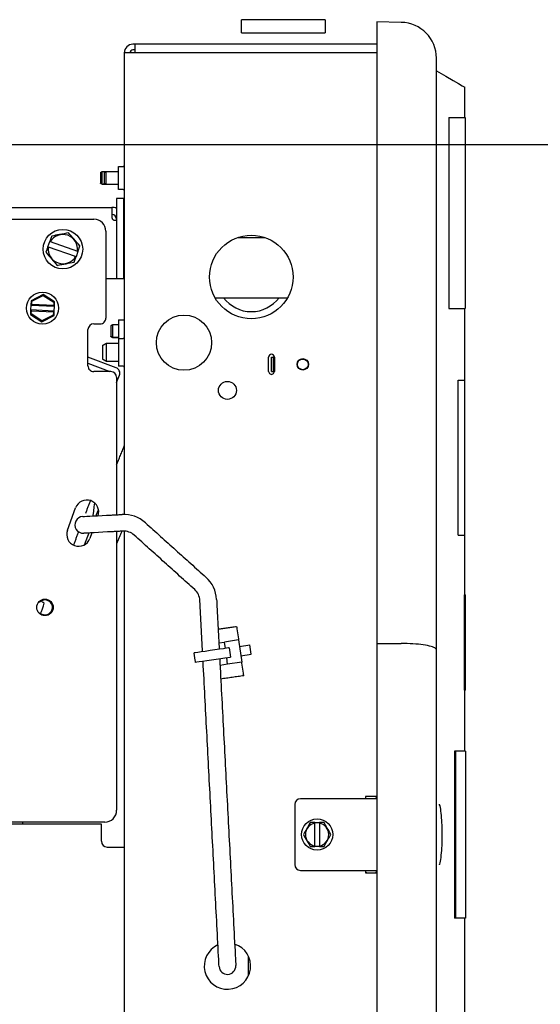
# Model space of a CAD drawing. Header units: inches. Extents: x 169.6 to 213.8, y 195 to 266.5.
# Tile 33 of 49: x 211.909 to 212.181, y 204.76 to 205.276. Entities that reach past the tile are written whole.
import ezdxf

# ---------------------------------------------------------------- set-up
doc = ezdxf.new("R2010")
doc.units = ezdxf.units.IN
doc.header["$LTSCALE"] = 0.25
doc.header["$MEASUREMENT"] = 0
doc.layers.add('ANNOTATIONS', color=1, linetype='Continuous')
doc.layers.add('RHX RH F.O.H.', color=7, linetype='Continuous')
doc.styles.add('ARIAL', font='arial.ttf', dxfattribs={"height": 0.09375})
doc.dimstyles.new('STANDARD$0', dxfattribs={"dimtxt": 0.09375, "dimasz": 0.09375, "dimexe": 0.03125, "dimexo": 0.046875, "dimgap": 0.09, "dimtad": 0, "dimtih": 1, "dimtoh": 1, "dimdec": 4, "dimzin": 0, "dimdsep": 46, "dimtxsty": 'ARIAL', "dimcen": 0.09, "dimadec": 0, "dimazin": 0, "dimtfac": 1, "dimtdec": 4, "dimtofl": 0, "dimtmove": 0, "dimatfit": 1, "dimfxl": 1, "dimtolj": 1, "dimtzin": 0, "dimarcsym": 0})

# ---------------------------------------------------------------- blocks, each defined once
blk = doc.blocks.new('*D60')
at = {"layer": 'ANNOTATIONS', "color": 0, "lineweight": -2, "transparency": 16777216}
for p, q in [((212.5419257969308, 205.4190356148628), (212.5419257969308, 205.5127856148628)), ((212.5419257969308, 205.5127856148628), (212.6356757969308, 205.5127856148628)), ((211.4475491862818, 205.3252856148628), (212.5731757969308, 205.3252856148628)), ((211.4475491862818, 205.2102419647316), (212.5731757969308, 205.2102419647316)), ((212.5419257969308, 205.1164919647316), (212.5419257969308, 205.0227419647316))]:
    blk.add_line(p, q, dxfattribs=at)
at = {"layer": 'ANNOTATIONS', "color": 0, "transparency": 16777216}
for points in [[(212.5263007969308, 205.4190356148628), (212.5575507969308, 205.4190356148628), (212.5419257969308, 205.3252856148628)], [(212.5263007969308, 205.1164919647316), (212.5575507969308, 205.1164919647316), (212.5419257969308, 205.2102419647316)]]:
    blk.add_solid(points, dxfattribs=at)
at = {"layer": 'defpoints', "color": 0, "transparency": 16777216}
for p in [(211.4006741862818, 205.3252856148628), (212.5419257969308, 205.3252856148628), (211.4006741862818, 205.2102419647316)]:
    blk.add_point(p, dxfattribs=at)
at = {"layer": 'ANNOTATIONS', "color": 0, "transparency": 16777216, "insert": (212.8843665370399, 205.5127856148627), "char_height": 0.09375, "attachment_point": 5, "style": 'ARIAL'}
blk.add_mtext('\\A1;1 1/2"', dxfattribs=at)
blk = doc.blocks.new('*D64')
at = {"layer": 'ANNOTATIONS', "color": 0, "lineweight": -2, "transparency": 16777216}
for p, q in [((211.4475491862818, 205.2102419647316), (212.5809882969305, 205.2102419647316)), ((212.5497382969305, 205.1164919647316), (212.5497382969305, 202.5526720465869)), ((212.5497382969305, 200.5539919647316), (212.5497382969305, 202.1178118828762)), ((211.4631741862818, 200.4602419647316), (212.5809882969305, 200.4602419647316))]:
    blk.add_line(p, q, dxfattribs=at)
at = {"layer": 'ANNOTATIONS', "color": 0, "transparency": 16777216}
for points in [[(212.5341132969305, 205.1164919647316), (212.5653632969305, 205.1164919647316), (212.5497382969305, 205.2102419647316)], [(212.5341132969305, 200.5539919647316), (212.5653632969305, 200.5539919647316), (212.5497382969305, 200.4602419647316)]]:
    blk.add_solid(points, dxfattribs=at)
at = {"layer": 'defpoints', "color": 0, "transparency": 16777216}
for p in [(211.4006741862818, 205.2102419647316), (211.4162991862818, 200.4602419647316), (212.5497382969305, 200.4602419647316)]:
    blk.add_point(p, dxfattribs=at)
at = {"layer": 'ANNOTATIONS', "color": 0, "transparency": 16777216, "insert": (212.5497382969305, 202.3352419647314), "char_height": 0.09375, "attachment_point": 5, "style": 'ARIAL'}
blk.add_mtext('\\A1;TOTAL\\PHEIGHT', dxfattribs=at)

msp = doc.modelspace()

# ---------------------------------------------------------------- linework, layer by layer
at = {"layer": 'RHX RH F.O.H.', "linetype": 'Continuous'}
for p, q in [((212.0684492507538, 205.275516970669), (212.0246992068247, 205.275516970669)), ((212.1082805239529, 205.2740985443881), (212.0954533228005, 205.2743224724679)), ((212.0954533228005, 205.2743224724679), (212.0954533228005, 204.4232315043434)), ((212.0246992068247, 205.2686419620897), (212.0684492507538, 205.2686419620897)), ((212.0954533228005, 205.2626419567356), (211.9678141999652, 205.2626419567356)), ((211.9688142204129, 205.2626419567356), (211.9688142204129, 205.2581519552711)), ((211.9633241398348, 205.2581519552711), (211.9633241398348, 205.0164246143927)), ((212.0954533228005, 205.2581519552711), (211.9633241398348, 205.2581519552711)), ((211.9688142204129, 205.2596519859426), (211.9678141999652, 205.2596519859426)), ((212.1267032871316, 204.4422025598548), (212.1267032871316, 205.2553514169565)), ((212.1331492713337, 205.2243224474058), (212.141803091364, 205.2243224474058)), ((212.1334163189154, 205.1243224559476), (212.1334163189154, 205.2243224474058)), ((211.9508142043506, 205.195439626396), (211.9508142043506, 205.1898443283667)), ((211.9518142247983, 205.1892669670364), (211.9518142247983, 205.1960169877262)), ((211.9528142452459, 205.195439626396), (211.9528142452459, 205.1898443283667)), ((211.9538141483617, 205.1892669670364), (211.9538141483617, 205.1960169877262)), ((211.9603142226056, 205.1866169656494), (211.9603142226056, 205.1986669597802)), ((211.9593357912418, 205.181866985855), (211.9593357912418, 205.1397419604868)), ((211.9630858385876, 205.181866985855), (211.9593357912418, 205.181866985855)), ((211.9630858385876, 205.1397419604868), (211.9630858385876, 205.181866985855)), ((211.6143573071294, 205.1772419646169), (211.9568357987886, 205.1772419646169)), ((211.9568357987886, 205.1772419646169), (211.9568357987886, 205.1719919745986)), ((211.8813107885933, 205.1709919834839), (211.9474608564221, 205.1709919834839)), ((211.9583357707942, 205.1704919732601), (211.9593357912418, 205.1704919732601)), ((211.9537107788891, 205.1647419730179), (211.9537107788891, 205.1192419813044)), ((211.9233439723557, 205.1565492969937), (211.9243412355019, 205.1593786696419)), ((211.9246142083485, 205.15928245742), (211.9388046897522, 205.1542808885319)), ((212.0225255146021, 205.1613919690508), (212.0371028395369, 205.1613919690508)), ((211.93780736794, 205.1514514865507), (211.9236170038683, 205.1564530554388)), ((211.9390776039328, 205.15418467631), (211.9380803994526, 205.1513552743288)), ((211.9630858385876, 205.1397419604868), (211.9537107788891, 205.1397419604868)), ((211.9145556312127, 205.1283113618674), (211.914447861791, 205.1259862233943)), ((211.920889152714, 205.1315866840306), (211.9145556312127, 205.1283113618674)), ((211.9149445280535, 205.1280621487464), (211.9145556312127, 205.1283113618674)), ((211.9148659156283, 205.1263672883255), (211.9149445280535, 205.1280621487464)), ((211.9149445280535, 205.1280621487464), (211.9208677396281, 205.1311253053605)), ((211.9208677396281, 205.1311253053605), (211.920889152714, 205.1315866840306)), ((211.9208677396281, 205.1311253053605), (211.9264821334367, 205.1275272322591)), ((211.9268923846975, 205.1277393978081), (211.920889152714, 205.1315866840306)), ((211.9264821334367, 205.1275272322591), (211.9264035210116, 205.1258323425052)), ((211.9268923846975, 205.1277393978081), (211.9264821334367, 205.1275272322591)), ((211.9267845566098, 205.125414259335), (211.9268923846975, 205.1277393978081)), ((212.0108339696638, 205.1298919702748), (212.0487945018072, 205.1298919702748)), ((211.9143332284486, 205.1235138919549), (211.9142254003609, 205.1211887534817)), ((211.914447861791, 205.1259862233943), (211.9143332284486, 205.1235138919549)), ((211.9266699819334, 205.1229418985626), (211.9143332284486, 205.1235138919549)), ((211.9143332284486, 205.1235138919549), (211.9147142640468, 205.1230957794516)), ((211.914447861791, 205.1259862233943), (211.9148659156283, 205.1263672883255)), ((211.914447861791, 205.1259862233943), (211.9267845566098, 205.125414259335)), ((211.9146356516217, 205.1214009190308), (211.9147142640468, 205.1230957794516)), ((211.9147142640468, 205.1230957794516), (211.9262518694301, 205.1225608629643)), ((211.9264035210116, 205.1258323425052), (211.9148659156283, 205.1263672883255)), ((211.9262518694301, 205.1225608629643), (211.9261732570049, 205.1208659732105)), ((211.9266699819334, 205.1229418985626), (211.9262518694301, 205.1225608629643)), ((211.9267845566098, 205.125414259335), (211.9264035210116, 205.1258323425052)), ((211.9265621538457, 205.1206167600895), (211.9266699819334, 205.1229418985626)), ((211.9266699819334, 205.1229418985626), (211.9267845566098, 205.125414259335)), ((212.1331492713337, 205.1243224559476), (212.141803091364, 205.1243224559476)), ((211.9142254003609, 205.1211887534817), (211.9146356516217, 205.1214009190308)), ((211.9142254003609, 205.1211887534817), (211.9202286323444, 205.1173414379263)), ((211.9202500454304, 205.1178028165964), (211.9146356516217, 205.1214009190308)), ((211.9202286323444, 205.1173414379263), (211.9265621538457, 205.1206167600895)), ((211.9202500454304, 205.1178028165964), (211.9202286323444, 205.1173414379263)), ((211.9261732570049, 205.1208659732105), (211.9202500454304, 205.1178028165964)), ((211.9261732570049, 205.1208659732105), (211.9265621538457, 205.1206167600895)), ((211.9603142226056, 205.1182919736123), (211.9603142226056, 205.1060826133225)), ((211.9443358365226, 205.0942419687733), (211.9443358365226, 205.1132419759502)), ((211.9473357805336, 205.1162419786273), (211.9507108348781, 205.1162419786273)), ((211.9563141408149, 205.1153146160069), (211.9563141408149, 205.1094693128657)), ((211.9573141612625, 205.1088919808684), (211.9573141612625, 205.1158919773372)), ((211.9603241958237, 205.1086326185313), (211.9603241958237, 205.0940326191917)), ((211.9519391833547, 205.1049279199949), (211.9519391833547, 205.097737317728)), ((211.9539392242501, 205.0965826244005), (211.9539392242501, 205.1060826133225)), ((211.9590202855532, 205.0932834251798), (211.9443358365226, 205.0988322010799)), ((211.9603142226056, 205.0965826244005), (211.9603142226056, 205.0965669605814)), ((212.0388742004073, 205.0912769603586), (212.0388742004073, 205.0987769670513)), ((212.040389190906, 205.0912769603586), (212.040389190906, 205.0987769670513)), ((212.040389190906, 205.0987769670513), (212.0418741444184, 205.0987769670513)), ((212.0413892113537, 205.0912769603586), (212.0413892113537, 205.0987769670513)), ((212.0418741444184, 205.0987769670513), (212.0418741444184, 205.0912769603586)), ((211.9443358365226, 205.0955691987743), (211.955787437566, 205.0912419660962)), ((212.040389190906, 205.0912769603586), (212.0418741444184, 205.0912769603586)), ((211.9563358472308, 205.0912419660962), (211.9473357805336, 205.0912419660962)), ((211.9593357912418, 205.0854832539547), (211.9607965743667, 205.0893491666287)), ((211.9593357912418, 205.0882419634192), (211.9593357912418, 205.0162541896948)), ((212.1380570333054, 205.0055724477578), (212.1380570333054, 205.0868224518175)), ((212.1380570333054, 205.0868224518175), (212.1414065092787, 205.0868224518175)), ((211.9335624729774, 205.008133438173), (211.9378377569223, 205.019879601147)), ((211.9463842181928, 205.0068134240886), (211.9453086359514, 205.0038581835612)), ((211.9593357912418, 205.0074921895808), (211.9593357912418, 204.8614919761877)), ((211.9633241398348, 205.0076724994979), (211.9633241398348, 204.4394019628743)), ((212.1380570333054, 205.0055724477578), (212.1414065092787, 205.0055724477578)), ((212.1413239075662, 204.9243224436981), (212.1413239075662, 204.9743224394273)), ((212.1418239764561, 204.9243224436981), (212.1418239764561, 204.9743224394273)), ((212.0223090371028, 204.9564428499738), (212.0230715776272, 204.9512026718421)), ((212.0128245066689, 204.9491755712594), (212.0157261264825, 204.9495977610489)), ((212.0231479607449, 204.950677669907), (212.0157261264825, 204.9495977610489)), ((212.016211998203, 204.9462579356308), (212.0157261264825, 204.9495977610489)), ((212.0231479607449, 204.950677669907), (212.0248397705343, 204.9390501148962)), ((212.0236338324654, 204.9473378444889), (212.0289811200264, 204.9481159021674)), ((212.0297010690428, 204.9431679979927), (212.0289811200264, 204.9481159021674)), ((212.0181911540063, 204.9465459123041), (212.0189111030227, 204.9415980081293)), ((212.0243537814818, 204.9423899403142), (212.0297010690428, 204.9431679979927)), ((212.0174179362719, 204.937970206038), (212.0134420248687, 204.9373916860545)), ((212.0174179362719, 204.937970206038), (212.0169319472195, 204.9413100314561)), ((212.0248397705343, 204.9390501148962), (212.0174179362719, 204.937970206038)), ((212.0256786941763, 204.9332849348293), (212.0249161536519, 204.938525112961)), ((212.1419552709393, 204.8925269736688), (212.1362244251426, 204.8925269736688)), ((212.1362244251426, 204.8925269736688), (212.1362244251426, 204.8050269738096)), ((212.136721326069, 204.8925269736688), (212.136721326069, 204.8050269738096)), ((212.052501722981, 204.8645269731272), (212.052501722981, 204.8330269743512)), ((212.0954533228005, 204.8675269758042), (212.0555016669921, 204.8675269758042)), ((212.0954533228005, 204.8687769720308), (212.0895016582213, 204.8687769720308)), ((212.0895016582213, 204.8687769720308), (212.0895016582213, 204.8675269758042)), ((211.9513242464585, 204.854241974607), (211.6086742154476, 204.854241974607)), ((211.9530857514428, 204.855241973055), (211.7780858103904, 204.855241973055)), ((211.9513242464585, 204.8452419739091), (211.9513242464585, 204.854241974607)), ((212.0630517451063, 204.855026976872), (212.0654516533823, 204.855026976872)), ((212.0630517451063, 204.8427789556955), (212.0630517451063, 204.8547749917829)), ((212.0654516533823, 204.8547749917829), (212.0654516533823, 204.8427789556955)), ((211.9543241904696, 204.8422419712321), (211.9633241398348, 204.8422419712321)), ((212.0654516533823, 204.8425269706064), (212.0630517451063, 204.8425269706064)), ((212.0555016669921, 204.8300269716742), (212.0954533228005, 204.8300269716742)), ((212.0895016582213, 204.8300269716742), (212.0895016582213, 204.8287769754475)), ((212.0895016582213, 204.8287769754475), (212.0954533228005, 204.8287769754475)), ((212.1419552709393, 204.8050269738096), (212.1362244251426, 204.8050269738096)), ((212.0284185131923, 204.7750427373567), (212.0284185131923, 204.784781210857))]:
    msp.add_line(p, q, dxfattribs=at)
at = {"layer": 'RHX RH F.O.H.', "linetype": 'Continuous', "flags": 128}
for points in [[(212.1267032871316, 205.2487769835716), (212.1315302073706, 205.2459901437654), (212.1353962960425, 205.2437580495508), (212.138298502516, 205.2420824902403), (212.1402344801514, 205.2409647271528), (212.141202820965, 205.2404056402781), (212.1413239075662, 205.2403357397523)], [(211.9476836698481, 205.022566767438), (211.947418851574, 205.0204100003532), (211.9471331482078, 205.0180825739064), (211.9468697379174, 205.0159375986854), (211.9468280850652, 205.0155986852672)], [(211.9416213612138, 205.0153258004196), (211.9418611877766, 205.0153383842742), (211.9425715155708, 205.0153756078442), (211.9437251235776, 205.0154360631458), (211.9452774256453, 205.0155174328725), (211.947169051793, 205.0156165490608), (211.9493272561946, 205.0157296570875), (211.9516689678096, 205.0158523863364), (211.954104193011, 205.0159800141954)], [(211.9545621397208, 205.0072420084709), (211.9521269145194, 205.007114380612), (211.9497852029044, 205.0069916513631), (211.9476269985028, 205.0068785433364), (211.945735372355, 205.006779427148), (211.9441830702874, 205.0066980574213), (211.9430294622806, 205.0066376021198), (211.9423191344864, 205.0066003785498), (211.9420793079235, 205.0065877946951)], [(211.942406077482, 205.0004968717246), (211.9424282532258, 205.0005517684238), (211.9433067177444, 205.0027259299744), (211.9442202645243, 205.0049869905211)], [(211.9184703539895, 204.9704584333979), (211.9189620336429, 204.9707278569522), (211.9197963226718, 204.9711513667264)], [(212.0221181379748, 204.9577553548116), (212.0221321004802, 204.9576589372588), (212.0221983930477, 204.9572033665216), (212.0223090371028, 204.9564428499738)], [(212.0181911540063, 204.9465459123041), (212.0178417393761, 204.9464950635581), (212.0168201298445, 204.9463464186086), (212.0152043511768, 204.9461112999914), (212.0131177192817, 204.9458076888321), (212.0107195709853, 204.9454587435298), (212.0081929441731, 204.9450911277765), (212.0057309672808, 204.944732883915), (212.0035212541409, 204.9444113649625), (212.0017328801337, 204.944151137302), (212.0005020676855, 204.9439720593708), (211.9999230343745, 204.9438878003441), (211.9998839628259, 204.9438821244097)], [(212.0189111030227, 204.9415980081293), (212.0185616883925, 204.9415471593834), (212.0175400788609, 204.9413985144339), (212.0159243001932, 204.9411634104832), (212.0138376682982, 204.9408597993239), (212.0114395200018, 204.9405108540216), (212.0089128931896, 204.9401432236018), (212.0064509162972, 204.9397849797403), (212.0042412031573, 204.9394634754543), (212.0024528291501, 204.9392032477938), (212.0012220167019, 204.9390241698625), (212.0006429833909, 204.9389399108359), (212.0006039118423, 204.938934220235)], [(212.0249161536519, 204.938525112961), (212.024899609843, 204.9386387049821), (212.0248847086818, 204.9387417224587), (212.0248714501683, 204.9388322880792), (212.0248603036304, 204.9389087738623), (212.0248515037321, 204.9389697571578), (212.0248450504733, 204.9390141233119), (212.024841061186, 204.9390410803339), (212.0248397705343, 204.9390501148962)], [(212.0258695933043, 204.9319724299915), (212.025855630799, 204.9320688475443), (212.0257893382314, 204.9325244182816), (212.0256786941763, 204.9332849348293)], [(212.0210289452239, 204.7926238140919), (212.0211566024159, 204.7901885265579), (212.0212793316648, 204.7878468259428), (212.0213924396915, 204.785688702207), (212.0214915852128, 204.7837970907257), (212.0215728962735, 204.7822446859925), (212.0216334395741, 204.7810911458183), (212.0216706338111, 204.7803807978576), (212.0216831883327, 204.7801409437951)], [(212.0129452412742, 204.7796830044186), (212.0129325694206, 204.7799228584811), (212.0128953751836, 204.7806332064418), (212.012834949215, 204.781786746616), (212.0127536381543, 204.7833391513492), (212.012654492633, 204.7852307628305), (212.0125413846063, 204.7873888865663), (212.0124186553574, 204.7897305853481), (212.0122909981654, 204.7921658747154)]]:
    msp.add_lwpolyline(points, dxfattribs=at)
at = {"layer": 'RHX RH F.O.H.', "linetype": 'Continuous'}
for centre, radius in [((211.931210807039, 205.1553669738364), 0.01035000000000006), ((212.0298141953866, 205.1407669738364), 0.02187499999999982), ((211.9205588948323, 205.1244640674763), 0.008374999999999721), ((211.9945741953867, 205.1063919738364), 0.01445000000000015), ((212.0567241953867, 205.0950269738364), 0.002999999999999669), ((212.0567241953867, 205.0950269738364), 0.002797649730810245), ((212.0173141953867, 205.0813919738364), 0.004687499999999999), ((211.921835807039, 204.9677419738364), 0.004325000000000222), ((212.0642516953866, 204.8487769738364), 0.008200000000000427)]:
    msp.add_circle(centre, radius, dxfattribs=at)
for centre, radius, start, end in [((212.1079532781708, 205.255351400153), 0.01875000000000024, 0, 89.00000000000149), ((211.9678141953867, 205.2581519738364), 0.004489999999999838, 90, 180), ((211.9678141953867, 205.2581519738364), 0.001500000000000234, 90, 180), ((211.9628241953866, 205.1991669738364), 0.0005000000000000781, 269.9999999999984, 0), ((211.9628241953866, 205.1861169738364), 0.0005000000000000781, 0, 90), ((211.956835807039, 205.1709919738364), 0.006250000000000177, 66.4218215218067, 90), ((211.947460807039, 205.1647419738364), 0.00624999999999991, 0, 90), ((211.956835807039, 205.1709919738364), 0.00250000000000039, 4.885331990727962e-12, 90), ((211.931210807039, 205.1553669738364), 0.007671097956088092, 351.8606628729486, 149.3082205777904), ((211.931210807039, 205.1553669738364), 0.007671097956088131, 171.8606628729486, 329.3082205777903), ((212.0298141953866, 205.1407669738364), 0.01812499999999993, 216.8698976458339, 323.1301023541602), ((211.950710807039, 205.1192419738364), 0.003000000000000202, 269.9999999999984, 0), ((211.947335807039, 205.1132419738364), 0.002999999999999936, 90, 179.9999999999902), ((211.9628241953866, 205.1091326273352), 0.0005000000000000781, 269.9999999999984, 0), ((212.0403741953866, 205.0987769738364), 0.001500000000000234, 9.770663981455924e-12, 180), ((211.947335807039, 205.0942419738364), 0.002999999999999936, 179.9999999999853, 270.0000000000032), ((211.9579412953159, 205.0904281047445), 0.003052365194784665, 339.299999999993, 69.29999999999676), ((211.9628241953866, 205.0935326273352), 0.0005000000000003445, 0, 90), ((212.0403741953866, 205.0912769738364), 0.001500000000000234, 180, 4.885331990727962e-12), ((211.956335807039, 205.0882419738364), 0.003000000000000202, 1.465599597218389e-11, 90), ((211.943710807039, 205.0177419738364), 0.006250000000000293, 341.3731990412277, 159.9999999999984), ((211.9418503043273, 205.0109568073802), 0.004375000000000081, 92.99999999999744, 273.0000000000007), ((211.9630671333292, 204.9995515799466), 0.01687500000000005, 48.00000000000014, 92.99999999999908), ((211.9394355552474, 205.0059958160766), 0.006250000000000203, 159.9999999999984, 339.9999999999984), ((211.9630671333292, 204.9995515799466), 0.008124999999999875, 48.00000000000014, 92.99999999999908), ((211.9947828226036, 204.9709946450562), 0.01687500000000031, 3.000000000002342, 48.00000000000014), ((211.9947828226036, 204.9709946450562), 0.008125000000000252, 3.000000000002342, 48.00000000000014), ((211.8980556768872, 204.9747286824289), 0.02374999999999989, 333.6978351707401, 348.4252589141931), ((211.921835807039, 204.9677419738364), 0.00388397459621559, 233.7909021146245, 120.3555136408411), ((211.882175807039, 204.9212419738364), 0.06250000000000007, 51.21864552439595, 52.99188079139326), ((212.3666750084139, 205.0009258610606), 0.3471825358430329, 188.2341679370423, 188.3217215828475), ((212.0555016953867, 204.8645269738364), 0.003000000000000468, 90, 180), ((212.0905016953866, 204.8677769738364), 0.001000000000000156, 90, 180), ((212.0945016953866, 204.8677769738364), 0.0009999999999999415, 17.90216595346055, 90), ((211.953085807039, 204.8614919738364), 0.00624999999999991, 269.9999999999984, 3.094043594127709e-11), ((212.0642516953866, 204.8487769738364), 0.00611687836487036, 101.3135762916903, 258.6864237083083), ((212.0642516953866, 204.8487769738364), 0.00611687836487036, 281.3135762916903, 78.68642370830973), ((211.9543241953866, 204.8452419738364), 0.003000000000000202, 180, 269.9999999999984), ((212.0555016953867, 204.8330269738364), 0.003000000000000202, 180, 269.9999999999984), ((212.0905016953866, 204.8297769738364), 0.0009999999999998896, 180, 269.9999999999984), ((212.0945016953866, 204.8297769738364), 0.0009999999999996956, 269.9999999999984, 342.0978340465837), ((212.0173141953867, 204.7799119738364), 0.01212500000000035, 114.1508549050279, 71.84911909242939), ((212.0173141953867, 204.7799119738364), 0.004375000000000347, 183.0000000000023, 2.999999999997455)]:
    msp.add_arc(centre, radius, start, end, dxfattribs=at)
for points in [[(212.0246992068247, 205.2686419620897), (212.0246992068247, 205.275516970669)], [(212.0684492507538, 205.275516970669), (212.0684492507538, 205.2686419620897)], [(212.1413239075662, 205.2403357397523), (212.1413239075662, 205.2243224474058)], [(212.141803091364, 205.2243224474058), (212.141803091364, 205.1243224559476)], [(211.9508142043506, 205.195439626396), (211.9518142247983, 205.1960169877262)], [(211.9518142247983, 205.1960169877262), (211.9538141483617, 205.1960169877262)], [(211.9528142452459, 205.195439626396), (211.9538141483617, 205.1960169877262)], [(211.9538141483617, 205.1960169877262), (211.9603142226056, 205.1960169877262)], [(211.9603142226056, 205.1986669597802), (211.9628241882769, 205.1986669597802)], [(211.9518142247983, 205.1892669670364), (211.9508142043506, 205.1898443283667)], [(211.9538141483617, 205.1892669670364), (211.9518142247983, 205.1892669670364)], [(211.9538141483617, 205.1892669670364), (211.9528142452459, 205.1898443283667)], [(211.9603142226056, 205.1892669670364), (211.9538141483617, 205.1892669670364)], [(211.9628241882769, 205.1866169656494), (211.9603142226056, 205.1866169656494)], [(211.9253419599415, 205.1622180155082), (211.9243412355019, 205.1593786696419)], [(211.9246142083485, 205.15928245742), (211.9243412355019, 205.1593786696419)], [(211.9233439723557, 205.1565492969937), (211.9236170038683, 205.1564530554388)], [(211.9390776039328, 205.15418467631), (211.9388046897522, 205.1542808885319)], [(211.9390776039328, 205.15418467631), (211.9400784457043, 205.1570240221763)], [(211.93780736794, 205.1514514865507), (211.9380803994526, 205.1513552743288)], [(212.1413239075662, 205.1243224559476), (212.1413239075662, 205.0868224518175)], [(211.9603142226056, 205.1182919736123), (211.9633241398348, 205.1182919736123)], [(211.9563141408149, 205.1153146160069), (211.9573141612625, 205.1158919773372)], [(211.9573141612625, 205.1158919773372), (211.9603142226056, 205.1158919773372)], [(211.9573141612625, 205.1091419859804), (211.9563141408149, 205.1097193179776)], [(211.9573141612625, 205.1088919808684), (211.9563141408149, 205.1094693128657)], [(211.9603142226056, 205.1091419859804), (211.9573141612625, 205.1091419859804)], [(211.9603142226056, 205.1088919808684), (211.9573141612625, 205.1088919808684)], [(211.9603241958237, 205.1086326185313), (211.9628241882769, 205.1086326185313)], [(211.9519391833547, 205.1049279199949), (211.9539392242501, 205.1060826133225)], [(211.9539392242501, 205.1060826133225), (211.9603241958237, 205.1060826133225)], [(211.9603241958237, 205.1062419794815), (211.9603142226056, 205.1062419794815)], [(211.9539392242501, 205.0965826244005), (211.9519391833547, 205.097737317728)], [(211.9603241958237, 205.0965826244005), (211.9539392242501, 205.0965826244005)], [(211.9603241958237, 205.0965669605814), (211.9603142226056, 205.0965669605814)], [(211.9628241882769, 205.0940326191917), (211.9603241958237, 205.0940326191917)], [(212.1414065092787, 205.0868224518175), (212.1414065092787, 205.0055724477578)], [(211.9593357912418, 205.0423993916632), (211.9633241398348, 205.0522710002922)], [(211.945565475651, 205.0237104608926), (211.9430154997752, 205.0169622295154)], [(211.9485439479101, 205.0156886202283), (211.9498490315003, 205.01891876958)], [(211.954104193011, 205.0159800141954), (211.9621839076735, 205.0164034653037)], [(211.9743587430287, 205.0120921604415), (212.0060743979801, 204.9835352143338)], [(211.9393813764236, 205.0073449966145), (211.9367407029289, 205.0003566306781)], [(211.9442202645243, 205.0049869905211), (211.9449273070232, 205.006737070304)], [(211.9626418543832, 205.0076654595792), (211.9545621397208, 205.0072420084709)], [(211.962006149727, 205.0076321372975), (211.9593357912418, 205.0010226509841)], [(212.0002195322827, 204.9770326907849), (211.9685038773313, 205.0055896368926)], [(212.1413239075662, 205.0055724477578), (212.1413239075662, 204.9743224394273)], [(212.1413239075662, 204.9743224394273), (212.1418239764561, 204.9743224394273)], [(212.0043062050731, 204.9445255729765), (212.0028966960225, 204.9714198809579)], [(212.011634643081, 204.9718778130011), (212.0130019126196, 204.9457908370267)], [(212.0124485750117, 204.9563483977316), (212.0221181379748, 204.9577553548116)], [(212.0954533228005, 204.9488705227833), (212.1082805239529, 204.9488321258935)], [(212.0006039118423, 204.938934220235), (211.9998839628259, 204.9438821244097)], [(212.0122909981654, 204.7921658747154), (212.0045689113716, 204.9395111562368)], [(212.0132646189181, 204.9407764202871), (212.0210289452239, 204.7926238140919)], [(212.0258695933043, 204.9319724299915), (212.0138179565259, 204.9302188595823)], [(212.1418239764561, 204.9243224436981), (212.1413239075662, 204.9243224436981)], [(212.1413239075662, 204.9243224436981), (212.1413239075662, 204.8925269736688)], [(212.1419552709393, 204.8925269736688), (212.1419552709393, 204.8050269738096)], [(211.9100278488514, 204.855241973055), (211.9100278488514, 204.854241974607)], [(212.0630517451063, 204.855026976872), (212.0630517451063, 204.8547749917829)], [(212.0678601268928, 204.855026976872), (212.0654516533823, 204.855026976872)], [(212.0654516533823, 204.8547749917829), (212.0654516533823, 204.855026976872)], [(212.0630517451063, 204.8427789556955), (212.0630517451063, 204.8425269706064)], [(212.0654516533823, 204.8425269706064), (212.0654516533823, 204.8427789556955)], [(212.0654516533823, 204.8425269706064), (212.0678601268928, 204.8425269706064)], [(212.1413239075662, 204.8050269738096), (212.1413239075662, 204.4572182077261)]]:
    msp.add_open_spline(points, degree=1, dxfattribs=at)
for points, knots in [([(211.9568357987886, 205.1719919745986), (211.956852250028, 205.1718238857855), (211.956885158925, 205.1714876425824), (211.9571412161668, 205.1710414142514), (211.957505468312, 205.17071324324), (211.9579353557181, 205.1705208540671), (211.9582007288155, 205.1705017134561), (211.9583357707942, 205.1704919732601)], [0, 0, 0, 0, 0.2050832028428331, 0.4102464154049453, 0.6122062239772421, 0.8026610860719, 1, 1, 1, 1]), ([(211.9342095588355, 205.1638750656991), (211.9326324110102, 205.1635803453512), (211.929670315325, 205.1630268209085), (211.92672095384, 205.1624756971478), (211.9253419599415, 205.1622180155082)], [0, 0, 0, 0, 0.5324432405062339, 1, 1, 1, 1]), ([(211.9400784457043, 205.1570240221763), (211.9390346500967, 205.1582425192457), (211.9370742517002, 205.1605310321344), (211.9351222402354, 205.1628096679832), (211.9342095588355, 205.1638750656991)], [0, 0, 0, 0, 0.5324405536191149, 1, 1, 1, 1]), ([(211.9233439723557, 205.1565492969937), (211.9231364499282, 205.1559604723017), (211.9227989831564, 205.1550029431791), (211.9224699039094, 205.1540694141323), (211.9223431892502, 205.1537099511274)], [0, 0, 0, 0, 0.6149418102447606, 1, 1, 1, 1]), ([(211.9223431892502, 205.1537099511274), (211.9233870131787, 205.1524914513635), (211.9253474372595, 205.1502029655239), (211.9272993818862, 205.1479242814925), (211.928212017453, 205.1468588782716)], [0, 0, 0, 0, 0.5324480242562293, 0.9999999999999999, 0.9999999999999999, 0.9999999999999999, 0.9999999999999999]), ([(211.928212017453, 205.1468588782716), (211.9297891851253, 205.1471535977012), (211.932751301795, 205.147707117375), (211.9357006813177, 205.1482582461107), (211.9370796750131, 205.1485159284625)], [0, 0, 0, 0, 0.5324461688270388, 1, 1, 1, 1]), ([(211.9370796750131, 205.1485159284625), (211.9372063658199, 205.1488754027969), (211.9375353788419, 205.1498089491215), (211.937872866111, 205.1507664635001), (211.9380803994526, 205.1513552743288)], [0, 0, 0, 0, 0.3850631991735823, 1, 1, 1, 1]), ([(212.1267032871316, 204.9455640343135), (212.1267032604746, 204.9455678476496), (212.1267015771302, 204.9458086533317), (212.1263194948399, 204.9464178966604), (212.1242167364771, 204.9473274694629), (212.1200312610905, 204.9481485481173), (212.1145274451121, 204.9487089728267), (212.1103629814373, 204.9487910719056), (212.1082805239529, 204.9488321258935)], [0, 0, 0, 0, 0.002242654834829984, 0.1416198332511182, 0.3591369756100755, 0.5736758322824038, 0.7868148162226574, 1, 1, 1, 1]), ([(212.1282168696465, 204.8329412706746), (212.1282842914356, 204.8330652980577), (212.1286301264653, 204.8337014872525), (212.1291192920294, 204.836682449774), (212.129590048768, 204.8414812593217), (212.1297677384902, 204.8465195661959), (212.1297563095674, 204.8515815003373), (212.1295589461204, 204.8565417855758), (212.129074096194, 204.8611679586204), (212.1286020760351, 204.8639639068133), (212.1282819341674, 204.8645313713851), (212.128235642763, 204.8646134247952)], [0, 0, 0, 0, 0.0349979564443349, 0.1795194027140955, 0.3226847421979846, 0.4644405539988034, 0.5519049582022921, 0.6930057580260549, 0.8341253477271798, 0.9760151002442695, 1, 1, 1, 1]), ([(212.0606432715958, 204.855026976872), (212.05998346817, 204.8538841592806), (212.0587752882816, 204.8517915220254), (212.0575781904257, 204.8497180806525), (212.0570348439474, 204.8487769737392)], [0, 0, 0, 0, 0.5461135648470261, 1, 1, 1, 1]), ([(212.0630517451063, 204.855026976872), (212.0625541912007, 204.855026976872), (212.0617374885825, 204.855026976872), (212.0609507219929, 204.855026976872), (212.0606432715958, 204.855026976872)], [0, 0, 0, 0, 0.6092228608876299, 1, 1, 1, 1]), ([(212.0714685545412, 204.8487769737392), (212.0708087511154, 204.8499197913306), (212.069600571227, 204.8520124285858), (212.0684034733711, 204.8540858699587), (212.0678601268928, 204.855026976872)], [0, 0, 0, 0, 0.5461135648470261, 1, 1, 1, 1]), ([(212.0570348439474, 204.8487769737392), (212.0576946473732, 204.8476341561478), (212.0589028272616, 204.8455415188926), (212.0600999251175, 204.8434680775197), (212.0606432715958, 204.8425269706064)], [0, 0, 0, 0, 0.5461135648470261, 1, 1, 1, 1]), ([(212.0678601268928, 204.8425269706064), (212.0685199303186, 204.8436697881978), (212.0697281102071, 204.845762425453), (212.0709252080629, 204.8478358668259), (212.0714685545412, 204.8487769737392)], [0, 0, 0, 0, 0.5461135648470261, 1, 1, 1, 1]), ([(212.0606432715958, 204.8425269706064), (212.0609507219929, 204.8425269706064), (212.0617374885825, 204.8425269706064), (212.0625541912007, 204.8425269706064), (212.0630517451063, 204.8425269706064)], [0, 0, 0, 0, 0.3907771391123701, 1, 1, 1, 1])]:
    msp.add_open_spline(points, degree=3, knots=knots, dxfattribs=at)

# ---------------------------------------------------------------- dimensions: what is measured, and where the dimension line sits
at = {"layer": 'ANNOTATIONS'}
dim = msp.add_linear_dim(base=(212.5419257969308, 205.3252856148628), p1=(211.4006741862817, 205.2102419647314), p2=(211.4006741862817, 205.3252856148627), angle=90, text='1 1/2"', dimstyle='STANDARD$0', dxfattribs=at)
dim.commit()
dim.dimension.update_dxf_attribs({"geometry": '*D60', "text_midpoint": (212.8843665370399, 205.5127856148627)})
dim = msp.add_linear_dim(base=(212.5497382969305, 200.4602419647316), p1=(211.4006741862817, 205.2102419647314), p2=(211.4162991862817, 200.4602419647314), angle=90, text='TOTAL\\PHEIGHT', dimstyle='STANDARD$0', dxfattribs=at)
dim.commit()
dim.dimension.update_dxf_attribs({"geometry": '*D64', "text_midpoint": (212.5497382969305, 202.3352419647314), "dimtype": 160})

doc.saveas('drawing.dxf')
